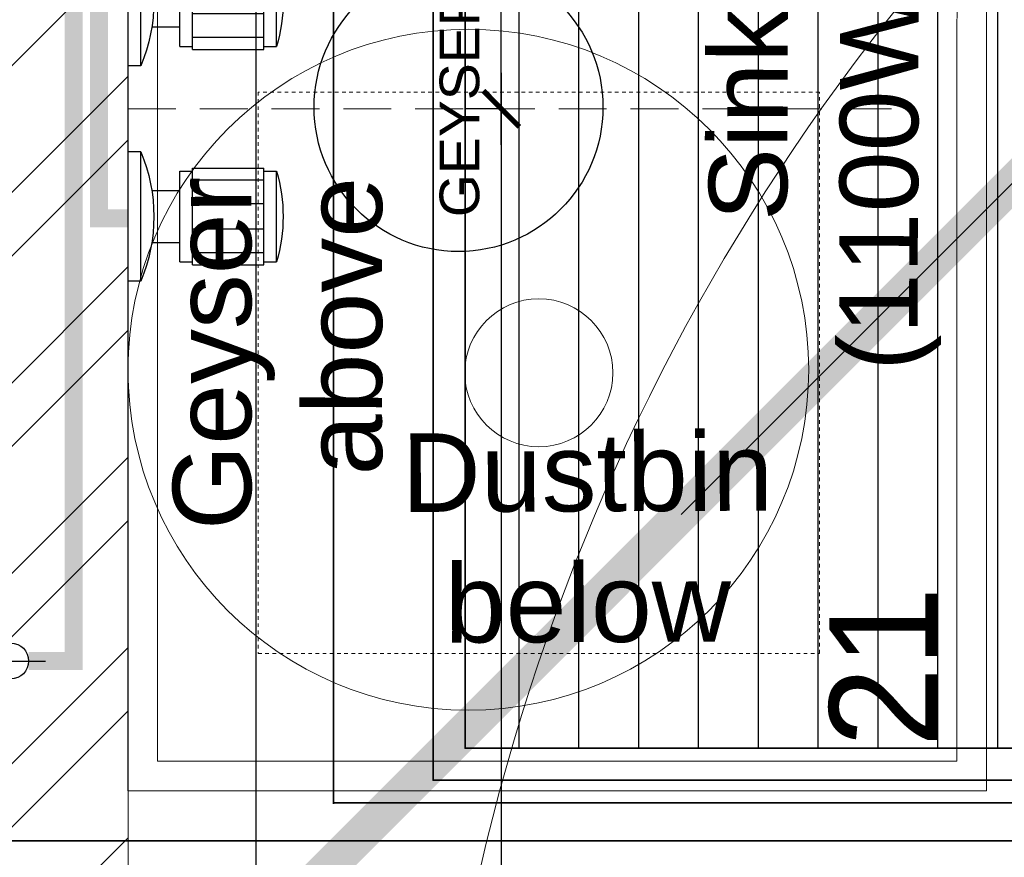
# Model space of a CAD drawing. Header units: inches. Extents: x 105152 to 158499, y 12149 to 30915.
# Tile 165 of 256: x 126617 to 126644, y 21312 to 21336. Entities that reach past the tile are written whole.
import ezdxf
from ezdxf.enums import TextEntityAlignment as Align

# ---------------------------------------------------------------- set-up
doc = ezdxf.new("R2010")
doc.units = ezdxf.units.IN
doc.header["$MEASUREMENT"] = 0
doc.header["$PDMODE"] = 34
doc.linetypes.add('DASH5', pattern=[0.2, 0.1333, -0.0667])
doc.linetypes.add('DASHED2', pattern=[0.375, 0.25, -0.125])
for name, color, linetype in [('45', 7, 'Continuous'), ('PD_025_TEXT', 61, 'Continuous'), ('PD_DIMENSION', 101, 'Continuous'), ('PP--DIM', 7, 'Continuous'), ('PP-SPRINKLER', 1, 'Continuous')]:
    doc.layers.add(name, color=color, linetype=linetype)
for name, color, linetype, lineweight in [('AR - PLAN', 251, 'Continuous', 5), ('CENTER', 46, 'DASHED2', 9), ('COVERAGE ', 251, 'Continuous', 5), ('DRAINAGE ', 7, 'Continuous', 9), ('EQUIP DIM', 5, 'Continuous', 0), ('EQUIPMENT', 7, 'Continuous', 25), ('EQUIPMENTSSS', 11, 'Continuous', 18), ('EXHAUST AIR DUCT', 13, 'Continuous', 35), ('FIRE', 1, 'Continuous', 25), ('HVAC SERVICE', 1, 'Continuous', 35), ('PD_BRICK WALL_115', 134, 'Continuous', 30), ('PD_HATCH', 45, 'Continuous', 9), ('PL. FICTURE', 4, 'Continuous', 25), ('PP- 75DIA Soil Waste Sewer pipe', 90, 'Continuous', 9), ('PP-Domestic  Cold Water Supply', 5, 'Continuous', 25), ('PP-Hot Water Supply  Solar Water Supply', 1, 'Continuous', 25), ('SUPPLY AIR DUCT PP', 6, 'Continuous', 35), ('WATER SUPPLY ', 7, 'Continuous', 9)]:
    doc.layers.add(name, color=color, linetype=linetype, lineweight=lineweight)
doc.styles.add('Arial', font='GOTHIC.TTF')
doc.styles.add('RE', font='arial.ttf')
doc.styles.get("Standard").update_dxf_attribs({"font": 'arial.ttf', "height": 6})
doc.styles.add('TIMES NEW ROMAN', font='times.ttf')
doc.dimstyles.new('ISO-10', dxfattribs={"dimtxt": 6, "dimasz": 0.5, "dimexe": 1.25, "dimexo": 0.625, "dimtad": 1, "dimtoh": 1, "dimdec": 1, "dimlunit": 4, "dimtxsty": 'Standard', "dimblk": 'ARCHTICK', "dimcen": 2.5, "dimclrt": 3, "dimadec": 0, "dimazin": 0, "dimtfac": 1, "dimtdec": 1, "dimtmove": 1, "dimatfit": 3, "dimfxl": 1, "dimarcsym": 0})
doc.dimstyles.new('PP-DIM', dxfattribs={"dimtxt": 4, "dimasz": 1, "dimexe": 1, "dimexo": 1, "dimgap": 0.09, "dimtad": 0, "dimdec": 0, "dimzin": 0, "dimdsep": 46, "dimlunit": 4, "dimtxsty": 'TIMES NEW ROMAN', "dimblk": 'ARCHTICK', "dimcen": 0.09, "dimdle": 1, "dimclrd": 256, "dimclre": 256, "dimclrt": 256, "dimadec": 0, "dimazin": 0, "dimtfac": 1, "dimtdec": 4, "dimtofl": 0, "dimtmove": 1, "dimatfit": 3, "dimfxl": 1, "dimtolj": 1, "dimtzin": 0, "dimlwd": -1, "dimlwe": -1, "dimarcsym": 0})

# ---------------------------------------------------------------- blocks, each defined once
blk = doc.blocks.new('PP-CEILING PENDANT')
at = {"layer": 'COVERAGE ', "color": 8, "lineweight": 5}
blk.add_circle((0, 0), 1700, dxfattribs=at)
blk = doc.blocks.new('zw$1626')
at = {"layer": 'PD_DIMENSION'}
h = blk.add_hatch(dxfattribs=at)
h.set_pattern_fill('ANSI31', color=8, scale=15, angle=45)
h.set_pattern_definition([(90, (-12.5, -12.5), (-1.875, 1e-16), [])])
h.paths.add_polyline_path([(-12.5, -12.5), (12.5, -12.5), (12.5, 12.5), (-12.5, 12.5)])
at = {"layer": 'SUPPLY AIR DUCT PP'}
for points in [[(-13.5, 13.5), (13.5, 13.5), (13.5, -13.5), (-13.5, -13.5)], [(-12.5, 12.5), (12.5, 12.5), (12.5, -12.5), (-12.5, -12.5)]]:
    blk.add_lwpolyline(points, close=True, dxfattribs=at)
blk = doc.blocks.new('HVAC SERVICE')
at = {"layer": 'EXHAUST AIR DUCT'}
blk.add_line((531.478, -289.753, 0), (405.988, -289.753, 0), dxfattribs=at)
at = {"layer": 'SUPPLY AIR DUCT PP'}
for p, q in [((453.229, -262.692), (453.229, -288.719)), ((453.229, -288.692), (501.665, -288.692))]:
    blk.add_line(p, q, dxfattribs=at)
at = {"layer": 'SUPPLY AIR DUCT PP', "xscale": 0.8888888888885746, "yscale": 0.8888888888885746, "zscale": 0.8888888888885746}
blk.add_blockref('zw$1626', (468, -276.061), dxfattribs=at)
blk = doc.blocks.new('STOP COCK')
at = {"layer": 'PL. FICTURE', "color": 40, "lineweight": 30, "ltscale": 0.25}
for p, q in [((0, -31.15), (0, 31.15)), ((-31.15, 0), (31.15, 0))]:
    blk.add_line(p, q, dxfattribs=at)
blk.add_circle((0, 0), 16, dxfattribs=at)
blk = doc.blocks.new('CENTER LINE-PP')
at = {"layer": 'CENTER', "ltscale": 5}
blk.add_line((0, 0), (0, -19.94), dxfattribs=at)
blk = doc.blocks.new('GYSER-PP')
at = {"layer": 'PL. FICTURE'}
for p, q in [((-4.5, 0), (-1.125, 0)), ((-4.5, -0.338), (-4.5, 0)), ((-1.125, -0.338), (-1.125, 0)), ((1.125, 0), (4.5, 0)), ((1.125, -0.338), (1.125, 0)), ((4.5, -0.338), (4.5, 0)), ((-4.5, -0.338), (-1.125, -0.338)), ((1.125, -0.338), (4.5, -0.338)), ((-3.488, -0.623), (-3.488, -1.35)), ((-2.137, -0.623), (-2.137, -1.35)), ((2.137, -0.623), (2.137, -1.35)), ((3.488, -0.623), (3.488, -1.35)), ((-3.994, -1.35), (-1.631, -1.35)), ((-3.994, -1.35), (-3.994, -1.688)), ((-1.631, -1.35), (-1.631, -1.688)), ((1.631, -1.35), (3.994, -1.35)), ((1.631, -1.35), (1.631, -1.688)), ((3.994, -1.35), (3.994, -1.688)), ((-4.078, -1.688), (-4.078, -3.544)), ((-4.078, -1.688), (-1.547, -1.688)), ((-3.762, -3.544), (-3.762, -1.688)), ((-3.141, -3.544), (-3.141, -1.688)), ((-2.484, -3.544), (-2.484, -1.688)), ((-1.863, -3.544), (-1.863, -1.688)), ((-1.547, -1.688), (-1.547, -3.544)), ((1.547, -1.688), (1.547, -3.544)), ((1.547, -1.688), (4.078, -1.688)), ((1.863, -3.544), (1.863, -1.688)), ((2.484, -3.544), (2.484, -1.688)), ((3.141, -3.544), (3.141, -1.688)), ((3.762, -3.544), (3.762, -1.688)), ((4.078, -1.688), (4.078, -3.544)), ((-4.078, -3.544), (-1.547, -3.544)), ((-3.994, -3.544), (-3.994, -3.881)), ((-1.631, -3.544), (-1.631, -3.881)), ((1.547, -3.544), (4.078, -3.544)), ((1.631, -3.544), (1.631, -3.881)), ((3.994, -3.544), (3.994, -3.881)), ((-3.994, -3.881), (-1.631, -3.881)), ((1.631, -3.881), (3.994, -3.881))]:
    blk.add_line(p, q, dxfattribs=at)
blk.add_circle((0.044, -8.632), 3.772, dxfattribs=at)
at = {"layer": 'PL. FICTURE', "extrusion": (0, 0, -1)}
for centre, major_axis, start_param, end_param in [((-2.812, 3.713), (-3.102, 3.102), 3.5322, 4.321782), ((2.812, 3.713), (3.102, -3.102), 0.390607, 1.180189), ((-2.812, 0.169), (-2.983, 2.983), 3.643197, 4.210785), ((2.812, 0.169), (2.983, -2.983), 0.501604, 1.069192)]:
    blk.add_ellipse(centre, major_axis=major_axis, ratio=1, start_param=start_param, end_param=end_param, dxfattribs=at)
at = {"ltscale": 3}
blk.add_blockref('CENTER LINE-PP', (0, 0), dxfattribs=at)
at = {"layer": 'PL. FICTURE', "style": 'RE'}
blk.add_text('GEYSER', height=1.0356, dxfattribs=at).set_placement((0.185, -9.174), align=Align.CENTER)
blk = doc.blocks.new('_ArchTick')
at = {"color": 0, "linetype": 'ByBlock', "const_width": 0.15}
blk.add_lwpolyline([(-0.5, -0.5), (0.5, 0.5)], dxfattribs=at)
blk = doc.blocks.new('*D816')
at = {"layer": 'Defpoints', "color": 0}
for p in [(68.289, 68.196), (70.564, 56.355), (71.504, 56.355)]:
    blk.add_point(p, dxfattribs=at)
at = {"layer": 'PP--DIM'}
for p, q in [((70.564, 69.196), (70.564, 63.902)), ((69.289, 68.196), (71.564, 68.196)), ((70.564, 55.355), (70.564, 60.648)), ((70.504, 56.355), (69.564, 56.355))]:
    blk.add_line(p, q, dxfattribs=at)
for p, rotation in [((70.564, 68.196), 90), ((70.564, 56.355), 270)]:
    blk.add_blockref('_ArchTick', p, dxfattribs=dict(at, rotation=rotation))
at = {"layer": 'PP--DIM', "insert": (70.564, 62.275), "char_height": 4, "attachment_point": 5, "rotation": 90, "style": 'TIMES NEW ROMAN'}
blk.add_mtext("\\A1;1'", dxfattribs=at)
blk = doc.blocks.new('*D817')
at = {"layer": 'Defpoints', "color": 0}
for p in [(71.504, 56.355), (70.564, 2.216), (70.564, 2.216)]:
    blk.add_point(p, dxfattribs=at)
at = {"layer": 'PP--DIM'}
for p, q in [((70.564, 57.355), (70.564, 34.808)), ((70.504, 56.355), (69.564, 56.355)), ((70.564, 1.216), (70.564, 23.764)), ((69.564, 2.216), (69.564, 2.216))]:
    blk.add_line(p, q, dxfattribs=at)
for p, rotation in [((70.564, 56.355), 90), ((70.564, 2.216), 270)]:
    blk.add_blockref('_ArchTick', p, dxfattribs=dict(at, rotation=rotation))
at = {"layer": 'PP--DIM', "insert": (70.564, 29.286), "char_height": 4, "attachment_point": 5, "rotation": 90, "style": 'TIMES NEW ROMAN'}
blk.add_mtext('\\A1;4\'-6"', dxfattribs=at)
blk = doc.blocks.new('A$C6E471120')
at = {"layer": 'EQUIPMENT', "color": 251, "lineweight": 5, "ltscale": 12}
blk.add_circle((-3023.09, -6797.82), 240.85, dxfattribs=at)
at = {"layer": 'EQUIPMENTSSS', "color": 251, "linetype": 'Continuous', "lineweight": 5, "ltscale": 10}
blk.add_line((-2656.45, -6003.06), (-2656.45, -7095.58), dxfattribs=at)
for points in [[(-2656.45, -6003.06), (-3263.98, -6003.07), (-3263.98, -7095.58), (-2656.45, -7095.58)], [(-2677.28, -6024), (-3243.04, -6023.9), (-3243.15, -7074.65), (-2677.38, -7074.75)]]:
    blk.add_lwpolyline(points, close=True, dxfattribs=at)
at = {"layer": 'EQUIPMENTSSS', "color": 251, "linetype": 'DASH5', "lineweight": 5, "ltscale": 12}
blk.add_lwpolyline([(-3171.84, -6998.59), (-2774.56, -6998.59), (-2774.56, -6601.31), (-3171.84, -6601.31)], close=True, dxfattribs=at)
at = {"layer": 'EQUIPMENTSSS', "color": 251, "lineweight": 5, "ltscale": 12}
blk.add_circle((-2973.2, -6799.95), 52.37, dxfattribs=at)
at = {"layer": 'EQUIP DIM', "color": 251, "insert": (-3232.2, -6661.35), "char_height": 45.409, "width": 361.0893, "attachment_point": 3, "rotation": 90}
blk.add_mtext('{\\H1.22222x;\\C256;Geyser above}', dxfattribs=at)
at = {"layer": 'EQUIPMENTSSS', "color": 251, "ltscale": 50, "style": 'Arial'}
blk.add_text('21', height=76.27, rotation=90, dxfattribs=at).set_placement((-2729.46, -7008.06), align=Align.MIDDLE_CENTER)
at = {"layer": 'EQUIPMENTSSS', "color": 251, "linetype": 'Continuous', "lineweight": 5, "ltscale": 10, "insert": (-2686.22, -6103.39), "char_height": 45.409, "width": 619.2222, "attachment_point": 9, "rotation": 89.80036}
blk.add_mtext('\\pxqc;{\\H1.22222x;\\C256; Sink for Potwash  (1100WX610DX850H)}', dxfattribs=at)
at = {"layer": 'EQUIPMENTSSS', "color": 251, "ltscale": 12, "insert": (-2926.46, -6842.41), "char_height": 45.409, "width": 25.0015, "attachment_point": 3, "rotation": 0.19964}
blk.add_mtext('\\pxqc;{\\H1.22222x;\\C256;Dustbin below}', dxfattribs=at)
blk = doc.blocks.new('FIRST FLOOR PLAN 0')
at = {"layer": 'PD_HATCH', "lineweight": 5}
h = blk.add_hatch(dxfattribs=at)
h.set_pattern_fill('ANSI32', color=251, scale=10)
h.set_pattern_definition([(45, (-550.7706, -242.3818), (-2.65165, 2.65165), []), (45, (-549.0028, -242.3818), (-2.65165, 2.65165), [])])
h.paths.add_polyline_path([(-540, -240.3), (-583.25, -240.3), (-583.25, -244.8), (-540, -244.8)])
h.paths.add_polyline_path([(-625.25, -240.3), (-668.5, -240.3), (-668.5, -244.8), (-625.25, -244.8)], flags=17)
h.paths.add_polyline_path([(-540, -323.5), (-540, -328), (-378, -328), (-378, -323.5), (-531, -323.5), (-531, -234), (-471, -234), (-471, -258), (-466.5, -258), (-466.5, -234), (-387, -234), (-387, -262), (-382.5, -262), (-382.5, -103), (-378, -103), (-378, -98.5), (-387, -98.5), (-387, -225), (-531, -225), (-531, -9), (-540, -9)])
h.paths.add_polyline_path([(-595.5, -332.937), (-591, -332.937), (-591, -328), (-582, -328), (-582, -323.5), (-668.5, -323.5), (-668.5, -168), (-745.5, -168), (-745.5, -172.5), (-673, -172.5), (-673, -323.5), (-729, -323.5), (-729, -328), (-595.5, -328)])
at = {"layer": 'PD_BRICK WALL_115', "color": 251, "lineweight": 5}
blk.add_lwpolyline([(-729, -323.5), (-673, -323.5), (-673, -225), (-677.5, -225), (-677.5, -220.5), (-673, -220.5), (-673, -220.5), (-673, -220.5), (-673, -219.5), (-673, -219.5), (-673, -172.5), (-741, -172.5), (-741, -172.5), (-741, -172.5), (-741, -172.5), (-747, -172.5), (-747, -168), (-668.5, -168), (-668.5, -323.5), (-582, -323.5)], dxfattribs=at)
at = {"layer": 'PD_025_TEXT', "color": 251, "xscale": 0.03937007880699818, "yscale": 0.03937007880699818, "zscale": 0.03937007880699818}
blk.add_blockref('A$C6E471120', (-540, -8.999), dxfattribs=at)
blk = doc.blocks.new('WATER SUPPLY')
at = {"layer": 'PP-Domestic  Cold Water Supply', "const_width": 0.5}
blk.add_lwpolyline([(57.396, 40.975), (58.649, 40.975), (58.649, 71.157), (59.832, 71.157)], dxfattribs=at)
at = {"layer": 'PP-Hot Water Supply  Solar Water Supply', "const_width": 0.5}
blk.add_lwpolyline([(60.161, 65.196), (59.353, 65.196), (59.353, 53.304), (60.161, 53.304)], dxfattribs=at)
at = {"layer": '45', "xscale": 0.03125066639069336, "yscale": 0.03125066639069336, "zscale": 0.03125066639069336, "rotation": 270}
blk.add_blockref('STOP COCK', (56.896, 40.975), dxfattribs=at)
at = {"layer": 'PL. FICTURE', "xscale": 1.066666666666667, "yscale": 1.066666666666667, "zscale": 1.066666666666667, "rotation": 89.99999999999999}
blk.add_blockref('GYSER-PP', (60.164, 56.355), dxfattribs=at)
at = {"layer": 'PP--DIM'}
for base, p1, p2, picture, middle in [((70.564, 56.355), (68.289, 68.196), (71.504, 56.355), '*D816', (70.564, 62.275)), ((70.564, 2.216), (71.504, 56.355), (70.564, 2.216), '*D817', (70.564, 29.286))]:
    dim = blk.add_linear_dim(base=base, p1=p1, p2=p2, angle=90, dimstyle='PP-DIM', dxfattribs=at)
    dim.commit()
    dim.dimension.update_dxf_attribs({"geometry": picture, "text_midpoint": middle})
blk = doc.blocks.new('DRAINAGE')
at = {"layer": 'PP- 75DIA Soil Waste Sewer pipe', "ltscale": 0.015, "const_width": 1}
blk.add_lwpolyline([(344.06, 336.315), (465.694, 457.95)], dxfattribs=at)
at = {"layer": 'PP- 75DIA Soil Waste Sewer pipe', "ltscale": 0.015}
blk.add_leader([(404.877, 397.132), (372.174, 364.429)], dimstyle='ISO-10', override={"dimasz": 12, "dimtad": 0}, dxfattribs=at)

msp = doc.modelspace()

# ---------------------------------------------------------------- linework, layer by layer
at = {"layer": 'FIRE'}
msp.add_line((126623.234, 21302.532), (126623.234, 21450.741), dxfattribs=at)

# ---------------------------------------------------------------- block references
at = {"layer": 'PP-SPRINKLER', "xscale": 0.0354331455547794, "yscale": 0.0354331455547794, "zscale": 35.43314555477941, "rotation": 180}
msp.add_blockref('PP-CEILING PENDANT', (126688.162, 21298.357), dxfattribs=at)

# ---------------------------------------------------------------- next in the draw order: block references
at = {"layer": 'HVAC SERVICE'}
msp.add_blockref('HVAC SERVICE', (126172.161, 21602.498), dxfattribs=at)

# ---------------------------------------------------------------- next in the draw order: block references
at = {"layer": 'WATER SUPPLY '}
msp.add_blockref('WATER SUPPLY', (126559.497, 21276.782), dxfattribs=at)

# ---------------------------------------------------------------- next in the draw order: block references
at = {"layer": 'DRAINAGE '}
msp.add_blockref('DRAINAGE', (126262.893, 20957.406), dxfattribs=at)

# ---------------------------------------------------------------- next in the draw order: block references
at = {"layer": 'AR - PLAN', "color": 251}
msp.add_blockref('FIRST FLOOR PLAN 0', (127288.161, 21602.498), dxfattribs=at)

doc.saveas('drawing.dxf')
